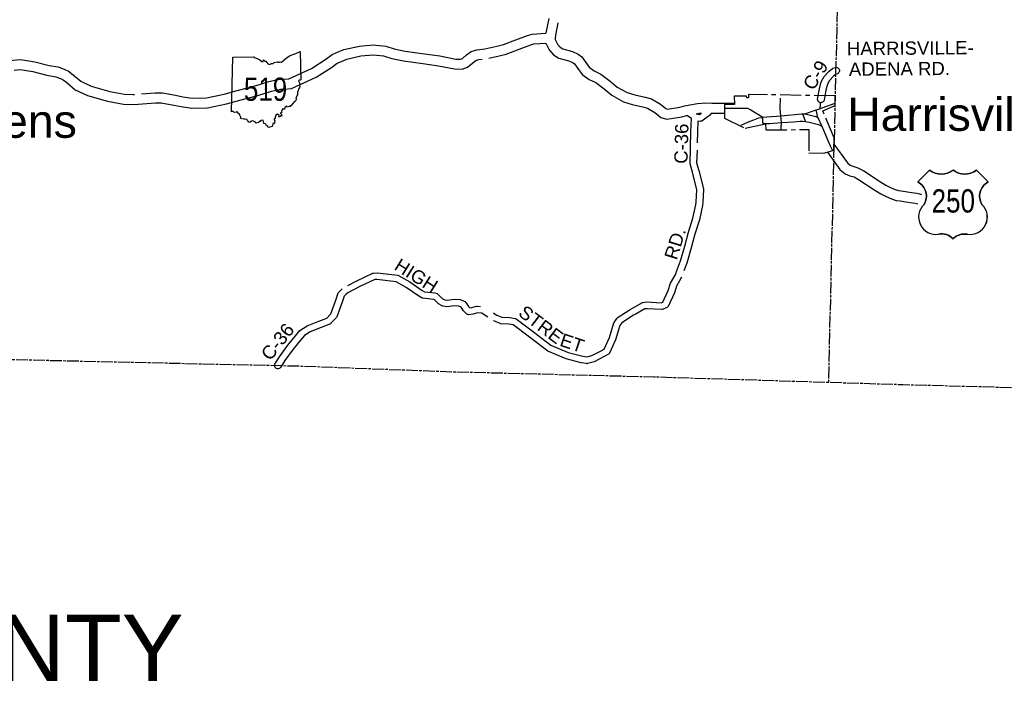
# Model space of a CAD drawing. Header units: feet. Extents: x 2324188 to 2324820, y 186207 to 186678.
# Tile 33 of 41: x 2324639 to 2324755, y 186216 to 186294. Entities that reach past the tile are written whole.
import ezdxf
from ezdxf.enums import TextEntityAlignment as Align

# ---------------------------------------------------------------- set-up
doc = ezdxf.new("R2010")
doc.units = ezdxf.units.FT
doc.header["$MEASUREMENT"] = 0
doc.linetypes.add('CENTERX2', pattern=[4, 2.5, -0.5, 0.5, -0.5])
doc.linetypes.add('CL', pattern=[2, 0.3, -0.15, 1.4, -0.15])
for name, color, linetype in [('61', 7, 'Continuous'), ('62', 7, 'Continuous'), ('COUNTY-RD', 7, 'Continuous'), ('INCORPORATION', 3, 'Continuous'), ('MTEXT', 2, 'Continuous'), ('RD_X_Cells', 7, 'Continuous'), ('RT-MKR', 7, 'Continuous'), ('RW_X_CL', 6, 'CL'), ('SH_Text', 7, 'Continuous'), ('STATE_FEDERAL-RT', 2, 'Continuous'), ('STREET-URBAN', 15, 'Continuous')]:
    doc.layers.add(name, color=color, linetype=linetype)
doc.styles.add('ARIAL', font='arial.ttf')
doc.styles.add('ROAD', font='arial.ttf', dxfattribs={"height": 400})
doc.styles.get("Standard").update_dxf_attribs({"font": 'arial.ttf'})

# ---------------------------------------------------------------- blocks, each defined once
blk = doc.blocks.new('SR3  _')
at = {"layer": '61', "color": 0, "linetype": 'Continuous'}
blk.add_lwpolyline([(-794, 884), (-240, 893), (-249, 876), (-197, 872), (-141, 842), (-94, 823), (-37, 777), (-2, 778), (12, 815), (39, 786), (70, 781), (124, 713), (168, 698), (222, 722), (262, 725), (291, 749), (367, 768), (388, 756), (428, 759), (448, 768), (484, 760), (545, 812), (609, 873), (707, 931), (853, 985), (968, 1034), (985, 294), (985, 294), (968, 283), (941, 288), (924, 267), (946, 233), (956, 196), (947, 156), (956, 122), (950, 94), (933, 67), (927, 40), (913, 12), (914, -3), (901, -16), (903, -62), (896, -88), (899, -110), (877, -115), (882, -134), (868, -148), (871, -172), (855, -188), (870, -219), (858, -229), (848, -266), (820, -274), (763, -343), (744, -369), (721, -376), (709, -403), (681, -403), (640, -421), (613, -389), (566, -428), (560, -472), (501, -471), (503, -494), (490, -500), (478, -523), (485, -563), (457, -573), (460, -596), (478, -610), (486, -655), (456, -646), (432, -683), (407, -674), (415, -643), (373, -605), (333, -635), (312, -684), (312, -717), (282, -737), (301, -783), (298, -815), (299, -845), (261, -844), (239, -926), (239, -926), (174, -942), (129, -951), (114, -914), (81, -895), (61, -857), (15, -852), (4, -800), (-2, -759), (-65, -769), (-82, -795), (-104, -801), (-117, -827), (-148, -829), (-180, -841), (-202, -816), (-255, -791), (-279, -778), (-330, -798), (-340, -822), (-380, -812), (-390, -785), (-414, -777), (-419, -748), (-471, -733), (-511, -739), (-581, -716), (-585, -679), (-609, -633), (-621, -602), (-665, -577), (-674, -540), (-689, -541), (-701, -556), (-751, -563), (-770, -548), (-798, -522), (-834, -543), (-834, -543), (-794, 884)], close=True, dxfattribs=at)
at = {"layer": '61', "color": 0}
blk.add_point((63, 48), dxfattribs=at)
at = {"layer": '62', "color": 0, "linetype": 'Continuous'}
blk.add_line((-834, -543), (-794, 884), dxfattribs=at)
for points in [[(-794, 884), (-240, 893), (-249, 876), (-197, 872), (-141, 842), (-94, 823), (-37, 777), (-2, 778), (12, 815), (39, 786), (70, 781), (124, 713), (168, 698), (222, 722), (262, 725), (291, 749), (367, 768), (388, 756), (428, 759), (448, 768), (484, 760), (545, 812), (609, 873), (707, 931), (853, 985), (968, 1034), (985, 294)], [(985, 294), (968, 283), (941, 288), (924, 267), (946, 233), (956, 196), (947, 156), (956, 122), (950, 94), (933, 67), (927, 40), (913, 12), (914, -3), (901, -16), (903, -62), (896, -88), (899, -110), (877, -115), (882, -134), (868, -148), (871, -172), (855, -188), (870, -219), (858, -229), (848, -266), (820, -274), (763, -343), (744, -369), (721, -376), (709, -403), (681, -403), (640, -421), (613, -389), (566, -428), (560, -472), (501, -471), (503, -494), (490, -500), (478, -523), (485, -563), (457, -573), (460, -596), (478, -610), (486, -655), (456, -646), (432, -683), (407, -674), (415, -643), (373, -605), (333, -635), (312, -684), (312, -717), (282, -737), (301, -783), (298, -815), (299, -845), (261, -844), (239, -926)], [(239, -926), (174, -942), (129, -951), (114, -914), (81, -895), (61, -857), (15, -852), (4, -800), (-2, -759), (-65, -769), (-82, -795), (-104, -801), (-117, -827), (-148, -829), (-180, -841), (-202, -816), (-255, -791), (-279, -778), (-330, -798), (-340, -822), (-380, -812), (-390, -785), (-414, -777), (-419, -748), (-471, -733), (-511, -739), (-581, -716), (-585, -679), (-609, -633), (-621, -602), (-665, -577), (-674, -540), (-689, -541), (-701, -556), (-751, -563), (-770, -548), (-798, -522), (-834, -543)]]:
    blk.add_lwpolyline(points, dxfattribs=at)
blk = doc.blocks.new('US3')
at = {"layer": '61', "color": 0, "linetype": 'Continuous'}
blk.add_lwpolyline([(-565, 888), (-874, 579), (-874, 579, -0.432186), (-706, -10), (-706, -10, 0.738096), (-328, -790), (-328, -790, -0.260744), (50, -908), (50, -908, -0.243707), (428, -790), (428, -790, 0.738096), (806, -10), (806, -10, -0.432186), (973, 579), (973, 579), (664, 888), (664, 888, -0.346154), (50, 888), (50, 888, -0.346154), (-565, 888)], format="xyb", close=True, dxfattribs=at)
at = {"layer": '61', "color": 0}
blk.add_point((57, 82), dxfattribs=at)
at = {"layer": '62', "color": 0, "linetype": 'Continuous'}
for p, q in [((-565, 888), (-874, 579)), ((973, 579), (664, 888))]:
    blk.add_line(p, q, dxfattribs=at)
for centre, major_axis, start_param, end_param in [((-258, 1278), (0, 497), 2.475104, 3.808081), ((357, 1278), (0, 497), 2.475104, 3.808081), ((-1067, 206), (0, 420), 4.173388, 5.805154), ((1166, 206), (420, 0), 2.048828, 3.680594), ((-397, -341), (453, 0), 2.321367, 4.864724), ((496, -341), (0, 453), 2.989258, 5.532614), ((-245, -1186), (0, 406), 5.470171, 6.49043), ((352, -1213), (0, 430), 6.107976, 7.064164)]:
    blk.add_ellipse(centre, major_axis=major_axis, ratio=1, start_param=start_param, end_param=end_param, dxfattribs=at)

msp = doc.modelspace()

# ---------------------------------------------------------------- linework, layer by layer
at = {"layer": 'COUNTY-RD'}
msp.add_line((2324732.97, 186284.52), (2324732.96, 186284.62), dxfattribs=at)
at = {"layer": 'INCORPORATION', "linetype": 'CENTERX2'}
msp.add_lwpolyline([(2324733.57, 186283.27), (2324735.02, 186283.88), (2324735.04, 186285.01), (2324724.8, 186285.18), (2324724.8, 186284.77), (2324724.6, 186284.77), (2324724.59, 186284.97), (2324723.14, 186284.97), (2324723.17, 186283.98), (2324721.98, 186283.99), (2324721.99, 186282.39), (2324724.43, 186281.19), (2324726.83, 186281.72), (2324726.84, 186281.01), (2324731.93, 186281.04), (2324731.94, 186278.3), (2324733.69, 186278.27), (2324734.87, 186278.6), (2324734.9, 186280.08)], close=True, dxfattribs=at)
at = {"layer": 'RD_X_Cells', "color": 2, "linetype": 'Continuous'}
for points in [[(2324701.27, 186294.15), (2324701.07, 186293.21), (2324700.92, 186292.39)], [(2324702.35, 186293.61), (2324702.22, 186292.98), (2324702.07, 186292.17), (2324702.01, 186291.83), (2324702.04, 186291.64), (2324702.31, 186291.09), (2324702.6, 186290.76), (2324702.93, 186290.57), (2324704.05, 186290.26), (2324704.74, 186289.94), (2324705.17, 186289.62), (2324705.64, 186288.93), (2324706.05, 186288.4), (2324706.64, 186287.95), (2324707.41, 186287.59), (2324708.51, 186286.76), (2324709.35, 186286.05), (2324710.52, 186285.41), (2324711.41, 186285.13), (2324712.64, 186284.88), (2324713.38, 186284.67), (2324714.46, 186284.03), (2324715.05, 186283.51), (2324715.27, 186283.45), (2324716.71, 186283.68), (2324717.28, 186283.83), (2324717.91, 186283.97), (2324718.81, 186284.13), (2324719.8, 186284.19), (2324720.49, 186284.14), (2324723.16, 186284.16)], [(2324653.24, 186285.26), (2324654.86, 186285.38), (2324655.34, 186285.39), (2324655.72, 186285.36), (2324657.28, 186285.08), (2324658.13, 186284.91), (2324659.24, 186284.75), (2324660.9, 186284.78), (2324662.99, 186285.2), (2324664.52, 186285.65), (2324666.65, 186286.18), (2324668.28, 186286.69), (2324669.53, 186287), (2324670.02, 186286.97), (2324670.63, 186287.03), (2324673.28, 186288.23), (2324674.98, 186289.33), (2324675.74, 186289.9), (2324676.36, 186290.16), (2324677.11, 186290.48), (2324678.94, 186290.88), (2324680.57, 186291.03), (2324682.05, 186290.87), (2324683.06, 186290.55), (2324684.35, 186290.29), (2324686.6, 186289.98), (2324688.44, 186289.72), (2324690.3, 186289.36), (2324690.86, 186289.34), (2324691.08, 186289.43), (2324691.58, 186289.84), (2324692.12, 186290.25), (2324692.79, 186290.46), (2324693.73, 186290.56), (2324695.15, 186290.89), (2324695.92, 186291.06), (2324697.37, 186291.61), (2324698.78, 186292.14), (2324699.33, 186292.29), (2324700.92, 186292.39)], [(2324694.19, 186289.46), (2324695.41, 186289.74), (2324696.26, 186289.93), (2324697.79, 186290.51), (2324699.15, 186291.03), (2324699.52, 186291.13), (2324700.94, 186291.22)], [(2324700.94, 186291.22), (2324701.33, 186290.43), (2324701.84, 186289.84), (2324702.47, 186289.47), (2324703.65, 186289.15), (2324704.14, 186288.92), (2324704.31, 186288.8), (2324704.68, 186288.24), (2324705.22, 186287.55), (2324706.03, 186286.94), (2324706.8, 186286.58), (2324707.78, 186285.84), (2324708.69, 186285.08), (2324710.06, 186284.32), (2324711.12, 186283.99), (2324712.36, 186283.74), (2324712.91, 186283.58), (2324713.77, 186283.07), (2324714.48, 186282.45), (2324715.2, 186282.25), (2324716.95, 186282.53), (2324717.55, 186282.69), (2324717.56, 186282.69)], [(2324638.26, 186288.06), (2324638.96, 186288.13), (2324640.44, 186287.89), (2324642.11, 186287.44), (2324643.14, 186287.27), (2324643.69, 186287.08), (2324644.02, 186286.91), (2324644.47, 186286.58), (2324645.45, 186285.74), (2324646.9, 186285.04), (2324649.24, 186284.39), (2324651.13, 186284.04), (2324652.31, 186284), (2324652.85, 186284.05), (2324654.91, 186284.21), (2324655.31, 186284.21), (2324655.57, 186284.2), (2324657.06, 186283.92), (2324657.93, 186283.75), (2324659.17, 186283.57), (2324661.03, 186283.61), (2324663.27, 186284.06), (2324664.83, 186284.52), (2324666.97, 186285.05), (2324668.6, 186285.55), (2324669.65, 186285.82), (2324670.05, 186285.8), (2324670.94, 186285.88), (2324673.85, 186287.2), (2324675.65, 186288.36), (2324676.33, 186288.87), (2324676.82, 186289.07), (2324677.47, 186289.36), (2324679.12, 186289.72), (2324680.56, 186289.85), (2324681.8, 186289.72), (2324682.77, 186289.41), (2324684.15, 186289.13), (2324686.44, 186288.82), (2324688.25, 186288.56), (2324690.17, 186288.19), (2324691.06, 186288.15), (2324691.68, 186288.41), (2324692.31, 186288.91), (2324692.67, 186289.19), (2324693.03, 186289.3), (2324693.4, 186289.35)], [(2324630.05, 186288.9), (2324631.13, 186288.64), (2324632.74, 186288.47), (2324634.06, 186288.43), (2324634.6, 186288.57), (2324636.66, 186289.05), (2324638.13, 186289.22), (2324638.99, 186289.32), (2324640.69, 186289.04), (2324642.36, 186288.59), (2324643.43, 186288.42), (2324644.15, 186288.16), (2324644.64, 186287.91), (2324645.2, 186287.5), (2324646.1, 186286.73), (2324647.31, 186286.15), (2324649.51, 186285.54), (2324651.26, 186285.21), (2324652.27, 186285.17), (2324652.41, 186285.18)], [(2324718.66, 186282.91), (2324718.95, 186282.96), (2324719.26, 186282.98)], [(2324720.46, 186282.96), (2324721.99, 186282.97)], [(2324722.75, 186283.57), (2324723.64, 186283.58), (2324724.71, 186283.56), (2324725.08, 186283.37), (2324726.52, 186282.52), (2324726.97, 186282.54), (2324728.65, 186282.68), (2324731.08, 186282.89), (2324731.48, 186282.91), (2324732.75, 186282.57), (2324733, 186282.46), (2324733.42, 186281.51), (2324734.43, 186279.14), (2324734.66, 186278.65), (2324734.73, 186278.56)], [(2324734.89, 186279.34), (2324736.47, 186277.13), (2324736.82, 186276.84), (2324737.13, 186276.71), (2324737.71, 186276.55), (2324738.4, 186276.16), (2324740.36, 186274.89), (2324740.99, 186274.48), (2324741.54, 186274.21), (2324742.09, 186273.98), (2324742.49, 186273.85), (2324742.83, 186273.81), (2324743.57, 186273.69), (2324744.02, 186273.62), (2324744.34, 186273.58), (2324744.67, 186273.54), (2324744.98, 186273.47), (2324745.21, 186273.38)], [(2324734.12, 186278.39), (2324735.6, 186276.32), (2324736.22, 186275.81), (2324736.77, 186275.6), (2324737.26, 186275.46), (2324737.79, 186275.15), (2324739.72, 186273.9), (2324740.42, 186273.45), (2324741.05, 186273.14), (2324741.67, 186272.88), (2324742.23, 186272.69), (2324742.68, 186272.65), (2324743.38, 186272.53), (2324743.86, 186272.45), (2324744.19, 186272.41), (2324744.48, 186272.38), (2324744.64, 186272.34), (2324744.77, 186272.29)]]:
    msp.add_lwpolyline(points, dxfattribs=at)
at = {"layer": 'RD_X_Cells'}
for points in [[(2324732.96, 186284.62), (2324733.17, 186285.86), (2324733.38, 186286.68), (2324733.72, 186287.31), (2324734.29, 186287.89), (2324734.71, 186288.24), (2324734.77, 186288.28), (2324735.07, 186288.37), (2324735.17, 186288.38), (2324735.27, 186288.35), (2324735.36, 186288.31), (2324735.44, 186288.24), (2324735.49, 186288.15), (2324735.53, 186288.05), (2324735.53, 186287.95), (2324735.51, 186287.85), (2324735.46, 186287.76), (2324735.39, 186287.68), (2324735.3, 186287.62), (2324735.12, 186287.57), (2324734.82, 186287.32), (2324734.36, 186286.84), (2324734.12, 186286.39), (2324733.94, 186285.7), (2324733.73, 186284.49), (2324733.68, 186284.39), (2324733.62, 186284.32), (2324733.53, 186284.26), (2324733.44, 186284.22), (2324733.33, 186284.21), (2324733.23, 186284.23), (2324733.14, 186284.27), (2324733.06, 186284.34), (2324733, 186284.42), (2324732.97, 186284.52)], [(2324718.66, 186282.91), (2324718.86, 186282.84), (2324719.03, 186282.81), (2324719.26, 186282.98)], [(2324720.46, 186282.96), (2324720.23, 186282.71), (2324719.31, 186282.05), (2324719.21, 186282.02), (2324719.11, 186282.01), (2324718.85, 186282.05), (2324718.81, 186280.76), (2324718.78, 186279.48)], [(2324706.35, 186254.4), (2324707.43, 186254.97), (2324707.79, 186255.16), (2324708.42, 186256.52), (2324708.93, 186258.25), (2324708.96, 186258.31), (2324709.29, 186258.79), (2324709.34, 186258.84), (2324710.86, 186259.83), (2324711.15, 186259.99), (2324711.15, 186259.99), (2324712.3, 186260.64), (2324712.37, 186260.66), (2324712.83, 186260.72), (2324714.51, 186260.62), (2324714.72, 186260.7), (2324715.35, 186262.09), (2324715.61, 186262.92), (2324716.02, 186263.59), (2324716.24, 186264.01), (2324716.3, 186264.2), (2324716.3, 186264.22), (2324716.31, 186264.25), (2324716.32, 186264.29), (2324716.32, 186264.29), (2324716.32, 186264.29), (2324716.33, 186264.3), (2324716.81, 186265.55), (2324717.29, 186267.3), (2324717.74, 186268.94), (2324718.27, 186270.61), (2324718.62, 186272.18), (2324718.64, 186272.51), (2324718.72, 186273.94), (2324718.2, 186276.01), (2324717.92, 186277), (2324717.92, 186277.06), (2324717.97, 186278.82), (2324717.97, 186278.83), (2324717.97, 186278.84), (2324717.97, 186278.88), (2324717.97, 186278.88), (2324717.97, 186278.89), (2324717.97, 186278.92), (2324717.97, 186278.92), (2324718.03, 186280.78), (2324718.08, 186282.35), (2324717.56, 186282.69)], [(2324718.75, 186278.6), (2324718.7, 186277.12), (2324718.96, 186276.21), (2324719.5, 186274.04), (2324719.5, 186273.99), (2324719.42, 186272.47), (2324719.4, 186272.08), (2324719.02, 186270.4), (2324718.5, 186268.72), (2324718.05, 186267.09), (2324717.55, 186265.3), (2324717.2, 186264.38)], [(2324694.07, 186258.93), (2324693.89, 186259.05), (2324693.38, 186259.39), (2324692.87, 186259.42), (2324692.36, 186259.29), (2324691.84, 186259.22), (2324691.75, 186259.23), (2324691.67, 186259.26), (2324691.6, 186259.3), (2324691.21, 186259.67), (2324690.93, 186260.12), (2324690.68, 186260.24), (2324690.14, 186260.26), (2324689.27, 186260.16), (2324688.78, 186260.23), (2324688.72, 186260.25), (2324688.27, 186260.49), (2324688.23, 186260.53), (2324687.75, 186261), (2324687.67, 186261.03), (2324686.42, 186261.16), (2324686.34, 186261.18), (2324685.94, 186261.41), (2324684.46, 186262.42), (2324683.28, 186263.09), (2324681.01, 186263.36), (2324680.75, 186263.35), (2324678.99, 186262.53), (2324677.59, 186261.8), (2324677.58, 186261.79), (2324677.58, 186261.79), (2324677.37, 186261.63), (2324677.14, 186261.42), (2324676.9, 186260.68), (2324676.27, 186258.96), (2324676.23, 186258.89), (2324675.59, 186258.21), (2324675.52, 186258.16)], [(2324677.58, 186262.68), (2324678.64, 186263.23), (2324680.53, 186264.11), (2324680.6, 186264.13), (2324681.04, 186264.14), (2324683.49, 186263.86), (2324683.57, 186263.83), (2324684.87, 186263.08), (2324686.35, 186262.07), (2324686.62, 186261.92), (2324687.83, 186261.8), (2324688.13, 186261.7)], [(2324716.93, 186263.65), (2324716.7, 186263.2), (2324716.33, 186262.59), (2324716.08, 186261.8), (2324715.34, 186260.19), (2324715.28, 186260.11), (2324715.2, 186260.05), (2324714.67, 186259.85), (2324714.59, 186259.83), (2324712.86, 186259.93), (2324712.58, 186259.9), (2324711.44, 186259.26), (2324711.26, 186259.16), (2324709.87, 186258.25), (2324709.66, 186257.94), (2324709.15, 186256.25), (2324708.43, 186254.67), (2324708.38, 186254.61), (2324708.31, 186254.55), (2324707.89, 186254.32), (2324706.64, 186253.66), (2324705.84, 186253.45), (2324705.75, 186253.44), (2324705.73, 186253.45), (2324705.73, 186253.45), (2324705.1, 186253.56), (2324703.31, 186254.01), (2324701.14, 186254.94), (2324698.99, 186256.58)], [(2324675.52, 186258.16), (2324674.45, 186257.72), (2324673.15, 186257.21), (2324672.46, 186256.75), (2324672.01, 186256.22), (2324671.12, 186255.15), (2324670.17, 186253.82), (2324669.64, 186252.98), (2324669.57, 186252.91), (2324669.48, 186252.87), (2324669.38, 186252.84), (2324669.27, 186252.85), (2324669.17, 186252.88), (2324669.09, 186252.93), (2324669.02, 186253.01), (2324668.97, 186253.1), (2324668.95, 186253.2), (2324668.95, 186253.3), (2324668.98, 186253.4), (2324669.52, 186254.26), (2324670.5, 186255.63), (2324671.41, 186256.73), (2324671.94, 186257.34), (2324672.79, 186257.91), (2324674.16, 186258.44), (2324675.1, 186258.83), (2324675.58, 186259.34), (2324676.16, 186260.94), (2324676.45, 186261.81), (2324676.5, 186261.89), (2324676.86, 186262.24), (2324676.9, 186262.26)], [(2324688.13, 186261.7), (2324688.2, 186261.65), (2324688.72, 186261.14), (2324689, 186260.99), (2324689.28, 186260.95), (2324690.12, 186261.04), (2324690.83, 186261.01), (2324690.91, 186260.99), (2324691.41, 186260.76), (2324691.46, 186260.71), (2324691.51, 186260.66), (2324691.82, 186260.17), (2324691.97, 186260.03), (2324692.21, 186260.06), (2324692.76, 186260.21), (2324692.83, 186260.21), (2324693.23, 186260.18)], [(2324694.74, 186259.43), (2324694.76, 186259.42), (2324694.77, 186259.41)], [(2324698.99, 186256.58), (2324697.07, 186258.01), (2324696.6, 186258.09), (2324695.59, 186258.16), (2324695.53, 186258.18), (2324694.8, 186258.48), (2324694.75, 186258.51)], [(2324694.77, 186259.41), (2324694.79, 186259.4), (2324694.82, 186259.39), (2324694.83, 186259.38), (2324694.84, 186259.37), (2324695.15, 186259.18), (2324695.74, 186258.94), (2324696.69, 186258.87), (2324697.33, 186258.76), (2324697.42, 186258.73), (2324699.46, 186257.21), (2324701.53, 186255.62), (2324703.56, 186254.75), (2324705.27, 186254.32), (2324705.76, 186254.24), (2324705.76, 186254.24), (2324706.35, 186254.4)]]:
    msp.add_lwpolyline(points, dxfattribs=at)
at = {"layer": 'RW_X_CL', "flags": 128}
for points in [[(2324734.27, 186251.26), (2324735.25, 186292.81), (2324735.92, 186314.92), (2324735.92, 186314.92), (2324736.62, 186358.08), (2324737.04, 186377.42), (2324737.04, 186377.42), (2324738.64, 186440.24), (2324738.64, 186440.24), (2324739.16, 186461.11), (2324740.28, 186523.46), (2324740.28, 186523.46), (2324740.54, 186535.27), (2324740.66, 186556.26), (2324740.81, 186565.43), (2324745.57, 186565.53), (2324745.62, 186568.9), (2324745.62, 186568.9), (2324746.32, 186618.29), (2324746.3, 186628.09), (2324746.3, 186628.09), (2324705.76, 186627.99), (2324680.08, 186628.63), (2324663.15, 186628.79), (2324663.15, 186628.79), (2324658.12, 186628.87), (2324643.83, 186628.96), (2324611.73, 186629.3), (2324599.91, 186629.42), (2324591.61, 186629.73), (2324583.71, 186629.97), (2324573.78, 186630.23), (2324554.93, 186630.48), (2324533.91, 186630.81), (2324524.96, 186630.99), (2324498.31, 186631.6), (2324498.31, 186631.6), (2324490.5, 186631.82), (2324490.48, 186634.09), (2324485.54, 186634.19), (2324485.54, 186634.19), (2324463.45, 186634.71), (2324448.66, 186634.9), (2324420.26, 186635.45), (2324402.63, 186635.81), (2324393.32, 186636), (2324386.19, 186636.03), (2324377.73, 186636.08), (2324368.03, 186636.23), (2324367.89, 186633.68), (2324365.78, 186633.66), (2324346.5, 186634.47), (2324325.6, 186634.91), (2324305.5, 186635.3)], [(2324234.37, 186261.24), (2324255.14, 186261.09), (2324275.17, 186261.07), (2324286.27, 186261.06), (2324316.97, 186260.73), (2324332.38, 186260.53), (2324343.88, 186260.34), (2324358.76, 186260.19), (2324358.8, 186263.98), (2324377.92, 186263.74), (2324399.14, 186263.47), (2324426.1, 186263.31), (2324441.33, 186263.16), (2324452.02, 186263.05), (2324469.3, 186263.33), (2324474.74, 186263.43), (2324483.36, 186263.59), (2324483.35, 186259.1), (2324500.89, 186258.38), (2324503.16, 186258.31), (2324503.16, 186258.31), (2324524.6, 186257.66), (2324545.79, 186256.9), (2324567.14, 186256.13), (2324567.14, 186256.13), (2324588.66, 186255.35), (2324606.33, 186254.81), (2324630.48, 186254.11), (2324630.48, 186254.11), (2324672.11, 186253.17), (2324689.8, 186252.5), (2324713.68, 186251.9), (2324734.27, 186251.26), (2324734.27, 186251.26), (2324743.02, 186250.99), (2324778.21, 186250.04), (2324819.65, 186248.43)]]:
    msp.add_lwpolyline(points, dxfattribs=at)
at = {"layer": 'STATE_FEDERAL-RT', "color": 3, "linetype": 'Continuous'}
msp.add_line((2324721.98, 186283.56), (2324722.75, 186283.57), dxfattribs=at)
at = {"layer": 'STREET-URBAN'}
for p, q in [((2324733.05, 186283.46), (2324735.05, 186284.16)), ((2324731.52, 186281.99), (2324731.24, 186282.9)), ((2324732.97, 186282.47), (2324732.79, 186283.37))]:
    msp.add_line(p, q, dxfattribs=at)
for points in [[(2324728.68, 186282.21), (2324728.64, 186282.68), (2324728.55, 186283.49), (2324728.55, 186283.55), (2324728.59, 186284.76)], [(2324733.26, 186283.54), (2324733.3, 186283.94), (2324733.32, 186284.18)], [(2324731.47, 186282.91), (2324732.79, 186283.37), (2324733.05, 186283.46)], [(2324723.96, 186281.57), (2324724.82, 186281.94), (2324725.46, 186282.2), (2324726.05, 186282.44), (2324726.43, 186282.45), (2324726.48, 186282.54)], [(2324726.48, 186282.54), (2324726.45, 186282.13), (2324726.46, 186281.89), (2324726.55, 186281.75), (2324727.31, 186281.77), (2324728.73, 186281.87), (2324730.12, 186281.97), (2324730.9, 186282.04), (2324731.23, 186282.04), (2324731.52, 186281.99), (2324731.95, 186281.91), (2324733.05, 186281.64), (2324733.45, 186281.44)], [(2324728.67, 186280.99), (2324728.68, 186281.2), (2324728.71, 186281.86), (2324728.71, 186281.88), (2324728.68, 186282.21)]]:
    msp.add_lwpolyline(points, dxfattribs=at)

# ---------------------------------------------------------------- block references
at = {"layer": 'RT-MKR', "color": 7, "xscale": 0.004501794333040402, "yscale": 0.004501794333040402, "zscale": 0.00391459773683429}
msp.add_blockref('SR3  _', (2324667.6, 186285.58), dxfattribs=at)
at = {"layer": 'RT-MKR', "xscale": 0.004501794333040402, "yscale": 0.004501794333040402, "zscale": 0.00391459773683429}
msp.add_blockref('US3', (2324748.7, 186272.26), dxfattribs=at)

# ---------------------------------------------------------------- texts
at = {"layer": 'MTEXT'}
for s, height, p in [('Harrisville', 3.9146, (2324736.45, 186282.84)), ('New Athens', 3.915, (2324616.15, 186282.03))]:
    msp.add_text(s, height=height, dxfattribs=at).set_placement(p, align=Align.MIDDLE_LEFT)
at = {"layer": 'RD_X_Cells', "style": 'ROAD'}
for s, height, rotation, p in [('HARRISVILLE-', 1.5658, 0.4814, (2324736.42, 186289.8)), ('C-9', 1.566, 59.0359, (2324732.48, 186285.55)), ('ADENA RD.', 1.566, 0.4814, (2324736.66, 186287.37)), ('C-36', 1.566, 88.4926, (2324717.62, 186276.99)), ('RD.', 1.566, 72.7768, (2324716.35, 186265.58)), ('HIGH', 1.566, 327.9071, (2324682.92, 186264.62)), ('STRE', 1.566, 322.7649, (2324697.56, 186259.2)), ('C-36', 1.566, 51.7099, (2324668.44, 186253.69)), ('ET', 1.566, 341.3508, (2324702.45, 186255.59))]:
    msp.add_text(s, height=height, rotation=rotation, dxfattribs=at).set_placement(p)
at = {"layer": 'RT-MKR', "style": 'ARIAL', "width": 0.8}
msp.add_text('519', height=2.74, dxfattribs=at).set_placement((2324667.88, 186285.8), align=Align.MIDDLE_CENTER)
msp.add_text('250', height=2.74, dxfattribs=at).set_placement((2324748.96, 186272.63), align=Align.MIDDLE)
at = {"layer": 'SH_Text', "insert": (2324556.14, 186223.85), "char_height": 7.8292, "attachment_point": 1}
msp.add_mtext_dynamic_manual_height_columns('BELMONT COUNTY', width=102.1759, gutter_width=0.00274, heights=[7.49], dxfattribs=at)

doc.saveas('drawing.dxf')
